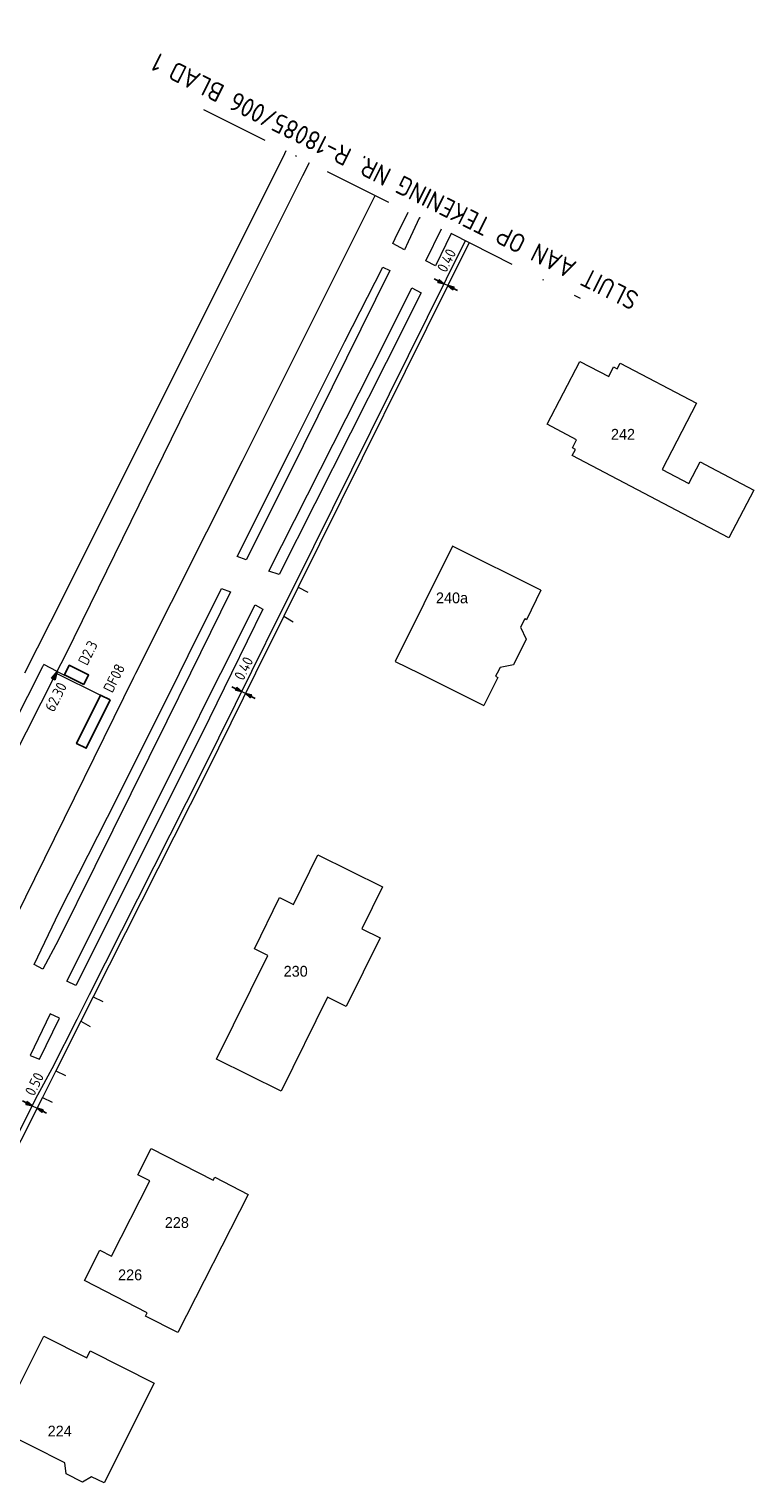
# Model space of a CAD drawing. Header units: inches. Extents: x 142188 to 142369, y 459568 to 459827.
# Tile 5 of 5: x 142302 to 142369, y 459675 to 459810. Entities that reach past the tile are written whole.
import ezdxf
from ezdxf.enums import TextEntityAlignment as Align

# ---------------------------------------------------------------- set-up
doc = ezdxf.new("R2010")
doc.units = ezdxf.units.IN
doc.header["$LTSCALE"] = 0.25
doc.header["$MEASUREMENT"] = 0
doc.linetypes.add('DASHDOTX2', pattern=[50.8, 25.4, -12.7, 0, -12.7])
for name, color, linetype in [('GEBOUW', 3, 'Continuous'), ('KABEL', 3, 'Continuous'), ('LUS-T-CODE', 1, 'Continuous'), ('LUSSEN', 7, 'Continuous'), ('MAAT-T-CODE', 1, 'Continuous'), ('MAATVOERING', 7, 'Continuous'), ('TXT-035', 2, 'Continuous'), ('UITSLIJPER', 1, 'Continuous')]:
    doc.layers.add(name, color=color, linetype=linetype)
doc.layers.add('GEO_Huisnummer', color=7, linetype='Continuous', lineweight=0)
doc.layers.add('ONDERGROND', color=7, linetype='Continuous', lineweight=30)
doc.styles.add('I020-1', font='ISO', dxfattribs={"height": 2})
doc.styles.add('I035-0', font='ISOCP.shx', dxfattribs={"height": 1.75})
doc.styles.add('ISO', font='isocp.shx')
doc.styles.add('Style-LOW_RES_FILLED', font='LOW_RES_FILLED.shx')

# ---------------------------------------------------------------- blocks, each defined once
blk = doc.blocks.new('V_1X2')
blk.add_lwpolyline([(-1, 0), (1, 0), (1, -1), (-1, -1), (-1, 0)])
at = {"layer": 'LUS-T-CODE', "style": 'I020-1'}
blk.add_attdef('LUS', text='', height=1, rotation=270, dxfattribs=at).set_placement((0.02, -2.42), align=Align.MIDDLE)
blk = doc.blocks.new('V_5X1')
blk.add_lwpolyline([(0.5, 0), (0.5, -5), (-0.5, -5), (-0.5, 0), (0.5, 0)])
at = {"layer": 'LUS-T-CODE', "style": 'ISO'}
blk.add_attdef('LUS', text='', height=1, rotation=270, dxfattribs=at).set_placement((-0.02, -6.47), align=Align.MIDDLE)
blk = doc.blocks.new('V_P2')
for p, q in [((0, 0), (0.78, 0.19)), ((0, 0), (0.78, 0.15)), ((0, 0), (0.78, 0.1)), ((0.78, 0.06), (0, 0)), ((0, 0), (0.78, 0.05)), ((0.78, 0.04), (0, 0)), ((0, 0), (0.78, 0)), ((0.78, -0.19), (0, 0)), ((0, 0), (0.78, -0.1)), ((0, 0), (0.78, -0.15)), ((0, 0), (0.78, -0.05)), ((0, 0), (0.78, 0)), ((0.78, -0.19), (0.78, 0.19))]:
    blk.add_line(p, q)
for points in [[(0.78, 0.18), (0, 0)], [(0, 0), (0.78, 0.17)], [(0.78, 0.16), (0, 0)], [(0.78, 0.13), (0, 0)], [(0, 0), (0.78, 0.12)], [(0.78, 0.11), (0, 0)], [(0.78, 0.08), (0, 0)], [(0, 0), (0.78, 0.07)], [(0, 0), (0.78, 0.03)], [(0.78, 0.01), (0, 0)], [(0.78, -0.18), (0, 0)], [(0, 0), (0.78, -0.17)], [(0.78, -0.16), (0, 0)], [(0.78, -0.13), (0, 0)], [(0, 0), (0.78, -0.12)], [(0.78, -0.11), (0, 0)], [(0, 0), (0.78, -0.07)], [(0.78, -0.04), (0, 0)], [(0, 0), (0.78, -0.03)], [(0.78, -0.06), (0, 0)], [(0.78, -0.08), (0, 0)], [(0.78, -0.01), (0, 0)]]:
    blk.add_lwpolyline(points)
at = {"layer": 'MAAT-T-CODE', "style": 'I020-1'}
blk.add_attdef('MAAT', text='', height=1, dxfattribs=at).set_placement((1.5, 0), align=Align.MIDDLE)
blk = doc.blocks.new('V_PL')
at = {"layer": 'MAATVOERING'}
for points in [[(-1, 0), (0, 0)], [(-0.57, 0.14), (0, 0)], [(-0.57, -0.14), (-0.57, 0.14)], [(-0.57, 0.12), (0, 0)], [(-0.57, 0.11), (0, 0)], [(-0.57, 0.09), (0, 0)], [(-0.57, 0.07), (0, 0)], [(-0.57, 0.05), (0, 0)], [(-0.57, 0.04), (0, 0)], [(-0.57, 0.02), (0, 0)], [(-0.57, -0.12), (0, 0)], [(-0.57, -0.09), (0, 0)], [(-0.57, -0.05), (0, 0)], [(-0.57, -0.02), (0, 0)], [(-0.57, -0.14), (0, 0)], [(-0.57, -0.04), (0, 0)], [(-0.57, -0.07), (0, 0)], [(-0.57, -0.11), (0, 0)], [(0, 0), (-0.57, 0)]]:
    blk.add_lwpolyline(points, dxfattribs=at)
blk = doc.blocks.new('V_PR')
at = {"layer": 'MAATVOERING'}
for points in [[(0.57, 0.14), (0, 0)], [(0.57, 0.12), (0, 0)], [(0.57, 0.11), (0, 0)], [(0.57, 0.09), (0, 0)], [(0.57, 0.07), (0, 0)], [(0.57, 0.05), (0, 0)], [(0.57, 0.04), (0, 0)], [(0.57, 0.02), (0, 0)], [(0.57, -0.11), (0, 0)], [(0.57, -0.07), (0, 0)], [(0.57, -0.04), (0, 0)], [(0, 0), (0.57, 0)], [(0, 0), (1, 0)], [(0.57, -0.02), (0, 0)], [(0.57, -0.05), (0, 0)], [(0.57, -0.09), (0, 0)], [(0.57, -0.12), (0, 0)], [(0.57, -0.14), (0, 0)], [(0.57, 0.14), (0.57, -0.14)]]:
    blk.add_lwpolyline(points, dxfattribs=at)
at = {"layer": 'MAAT-T-CODE', "style": 'I020-1'}
blk.add_attdef('MAAT', text='', height=1, dxfattribs=at).set_placement((1.7, 0), align=Align.MIDDLE)

msp = doc.modelspace()

# ---------------------------------------------------------------- linework, layer by layer
at = {"layer": 'GEBOUW', "lineweight": 0, "flags": 128}
for points in [[(142349.6, 459773.05), (142352.65, 459778.86), (142355.31, 459777.46), (142355.77, 459778.35), (142356.1, 459778.18), (142356.38, 459778.71), (142363.46, 459774.99), (142360.25, 459768.87), (142362.75, 459767.56), (142363.8, 459769.56), (142364.78, 459769.05), (142368.77, 459766.96), (142366.45, 459762.54), (142351.94, 459770.16), (142352.23, 459770.72), (142351.95, 459770.87), (142352.34, 459771.61), (142349.6, 459773.05)], [(142349.04, 459757.68), (142340.83, 459761.76), (142335.53, 459751.1), (142337.74, 459750)], [(142349.04, 459757.68), (142347.69, 459754.96), (142347.53, 459755.04), (142347.14, 459754.26), (142347.68, 459753.17), (142346.5, 459750.78), (142345.25, 459750.55), (142344.98, 459750)], [(142337.74, 459750), (142343.74, 459747.02)], [(142344.98, 459750), (142344.84, 459749.72), (142345.03, 459749.62), (142343.74, 459747.02)], [(142318.98, 459714.27), (142323.72, 459723.88), (142322.49, 459724.49), (142324.83, 459729.24), (142326.1, 459728.61), (142328.36, 459733.2), (142334.36, 459730.24), (142332.44, 459726.36), (142334.14, 459725.52), (142330.99, 459719.15), (142329.25, 459720.01), (142324.96, 459711.32), (142318.98, 459714.27)], [(142306.74, 459693.79), (142308.17, 459696.61), (142309.25, 459696.06), (142312.8, 459703.03), (142311.7, 459703.58), (142312.93, 459706), (142318.68, 459703.08), (142318.82, 459703.35), (142321.92, 459701.77), (142315.4, 459688.97), (142312.41, 459690.49), (142312.57, 459690.82), (142306.74, 459693.79)], [(142298.77, 459680.01), (142299.57, 459681.61), (142299.46, 459682.55), (142299.93, 459683.48), (142300.17, 459683.62), (142300.59, 459683.88), (142302.99, 459688.65), (142306.96, 459686.65), (142307.28, 459687.28), (142313.2, 459684.3), (142308.56, 459675.06), (142307.4, 459675.64), (142306.56, 459675.14), (142305.05, 459675.89), (142304.93, 459676.91), (142298.77, 459680.01)]]:
    msp.add_lwpolyline(points, dxfattribs=at)
at = {"layer": 'KABEL', "lineweight": 0, "flags": 128}
for points in [[(142342.03, 459790.04), (142326.19, 459758.15), (142324.86, 459755.47), (142322.23, 459750.18), (142317.65, 459740.95), (142307.19, 459720.23), (142306.05, 459717.97), (142303.73, 459713.38), (142302.4, 459710.96)], [(142280.66, 459707.05), (142285.86, 459716.77), (142291.83, 459728.85), (142302.89, 459750.63), (142302.98, 459750.81)], [(142304.22, 459750.17), (142302.98, 459750.81)], [(142302.4, 459710.96), (142296.4, 459699.08), (142295.11, 459696.52), (142288.28, 459682.99)]]:
    msp.add_lwpolyline(points, dxfattribs=at)
at = {"layer": 'MAATVOERING', "lineweight": 0}
for p, q in [((142340.41, 459785.88), (142340.05, 459786.05)), ((142321.66, 459748.12), (142321.3, 459748.3)), ((142301.9, 459709.97), (142302.35, 459709.74))]:
    msp.add_line(p, q, dxfattribs=at)
at = {"layer": 'MAATVOERING', "color": 5, "linetype": 'DASHDOTX2', "lineweight": 0}
msp.add_lwpolyline([(142317.78, 459802.18), (142352.66, 459784.72)], dxfattribs=at)
at = {"layer": 'ONDERGROND', "lineweight": 0, "flags": 128}
for points in [[(142281.86, 459706.33), (142287.11, 459716.13), (142293.08, 459728.22), (142304.14, 459750), (142305.05, 459751.79), (142316.31, 459774.77), (142326.99, 459796.06), (142327.6, 459797.27)], [(142325.41, 459798.36), (142325.27, 459798.08), (142304.73, 459757.02), (142301.18, 459750)], [(142311.51, 459750), (142321.4, 459769.66), (142333.67, 459794.23)], [(142337.77, 459792.18), (142336.75, 459789.94), (142336.41, 459789.19), (142335.31, 459789.77), (142335.54, 459790.24)], [(142335.54, 459790.24), (142336.74, 459792.69)], [(142340.73, 459790.69), (142339.26, 459787.7), (142338.37, 459788.16), (142339.83, 459791.14)], [(142342.38, 459789.86), (142326.55, 459757.97), (142325.22, 459755.29), (142322.59, 459750), (142318.01, 459740.77), (142307.55, 459720.05), (142306.41, 459717.79), (142304.09, 459713.2), (142302.85, 459710.73)], [(142334.39, 459787.58), (142335.05, 459787.27), (142325.67, 459768.36), (142321.74, 459760.49), (142320.88, 459760.82), (142325.88, 459770.71), (142330.86, 459780.7), (142334.39, 459787.58)], [(142334.71, 459778.75), (142324.78, 459759.13), (142323.83, 459759.46), (142334.57, 459780.66), (142337.07, 459785.68), (142337.95, 459785.22), (142334.71, 459778.75)], [(142315.55, 459750), (142316.36, 459751.64), (142319.45, 459757.85)], [(142319.45, 459757.85), (142320.29, 459757.53), (142316.56, 459750)], [(142326.55, 459757.97), (142327.44, 459757.51)], [(142319.37, 459750), (142322.57, 459756.35), (142323.26, 459755.94), (142320.36, 459750)], [(142325.22, 459755.29), (142326.07, 459754.76)], [(142294.61, 459714.44), (142295.65, 459717.6), (142297.05, 459720.71), (142302.15, 459731), (142311.33, 459749.63), (142311.51, 459750)], [(142304.34, 459725.32), (142302.88, 459722.6), (142302.08, 459723.06), (142304.41, 459727.89), (142309.78, 459738.44), (142315.55, 459750)], [(142316.56, 459750), (142314.37, 459745.57), (142307.7, 459732.11), (142304.34, 459725.32)], [(142320.36, 459750), (142317.65, 459744.46)], [(142319.23, 459749.72), (142319.37, 459750)], [(142317.65, 459744.46), (142305.95, 459721.09), (142305.12, 459721.49), (142315.62, 459742.45), (142319.23, 459749.72)], [(142307.55, 459720.05), (142308.45, 459719.63)], [(142301.71, 459714.62), (142302.58, 459714.27), (142304.42, 459718.08), (142303.56, 459718.49), (142301.71, 459714.62)], [(142306.41, 459717.79), (142307.29, 459717.32)], [(142304.09, 459713.2), (142304.99, 459712.77)], [(142302.85, 459710.73), (142296.85, 459698.85), (142295.56, 459696.29), (142288.73, 459682.76)], [(142302.85, 459710.73), (142303.74, 459710.29)]]:
    msp.add_lwpolyline(points, dxfattribs=at)
at = {"layer": 'UITSLIJPER', "lineweight": 0}
for points in [[(142304.13, 459750), (142308.22, 459747.98)], [(142304.22, 459750.17), (142304.9, 459749.84)]]:
    msp.add_lwpolyline(points, dxfattribs=at)

# ---------------------------------------------------------------- block references
at = {"layer": 'LUSSEN', "lineweight": 0}
ref = msp.add_blockref('V_1X2', (142305.79, 459749.4), dxfattribs=dict(at, rotation=153.779326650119))
ref.add_attrib('LUS', 'D2.3', dxfattribs={"layer": 'LUS-T-CODE', "height": 1, "rotation": 63.3976, "style": 'I020-1'}).set_placement((142307.06, 459751.89), align=Align.MIDDLE)
ref = msp.add_blockref('V_5X1', (142308.67, 459747.76), dxfattribs=dict(at, rotation=333.7793266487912))
ref.add_attrib('LUS', 'DF08', dxfattribs={"layer": 'LUS-T-CODE', "height": 1, "rotation": 63.3976, "style": 'ISO'}).set_placement((142309.49, 459749.55), align=Align.MIDDLE)
at = {"layer": 'MAATVOERING', "lineweight": 0}
ref = msp.add_blockref('V_PR', (142340.05, 459786.05), dxfattribs=dict(at, rotation=153.5946853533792))
ref.add_attrib('MAAT', '0.40', dxfattribs={"layer": 'MAAT-T-CODE', "height": 1, "rotation": 63.3976, "style": 'I020-1'}).set_placement((142340.29, 459788.21), align=Align.MIDDLE)
for p, rotation in [((142340.41, 459785.88), 153.5946853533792), ((142321.66, 459748.12), 153.596625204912), ((142301.9, 459709.97), 333.2154848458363)]:
    msp.add_blockref('V_PL', p, dxfattribs=dict(at, rotation=rotation))
ref = msp.add_blockref('V_PR', (142321.3, 459748.3), dxfattribs=dict(at, rotation=153.596625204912))
ref.add_attrib('MAAT', '0.40', dxfattribs={"layer": 'MAAT-T-CODE', "height": 1, "rotation": 63.3976, "style": 'I020-1'}).set_placement((142321.5, 459750.45), align=Align.MIDDLE)
ref = msp.add_blockref('V_P2', (142304.22, 459750.17), dxfattribs=dict(at, rotation=243.0886445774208))
ref.add_attrib('MAAT', '62.30', dxfattribs={"layer": 'MAAT-T-CODE', "height": 1, "rotation": 63.3976, "style": 'I020-1'}).set_placement((142304.09, 459747.81), align=Align.MIDDLE)
ref = msp.add_blockref('V_PR', (142302.35, 459709.74), dxfattribs=dict(at, rotation=333.2154848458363))
ref.add_attrib('MAAT', '0.50', dxfattribs={"layer": 'MAAT-T-CODE', "height": 1, "rotation": 63.3976, "style": 'I020-1'}).set_placement((142302.11, 459711.98), align=Align.MIDDLE)

# ---------------------------------------------------------------- texts
at = {"layer": 'GEO_Huisnummer', "lineweight": 0, "style": 'Style-LOW_RES_FILLED'}
for s, p in [('242', (142355.52, 459771.62)), ('240a', (142339.31, 459756.48)), ('230', (142325.2, 459721.92)), ('228', (142314.19, 459698.66)), ('226', (142309.86, 459693.82)), ('224', (142303.34, 459679.36))]:
    msp.add_text(s, height=1, dxfattribs=at).set_placement(p)
at = {"layer": 'TXT-035', "lineweight": 0, "style": 'I035-0'}
msp.add_text('SLUIT AAN OP TEKENING NR. R-18085/006 BLAD 1', height=1.75, rotation=153.3976, dxfattribs=at).set_placement((142358.24, 459785.12))

doc.saveas('drawing.dxf')
